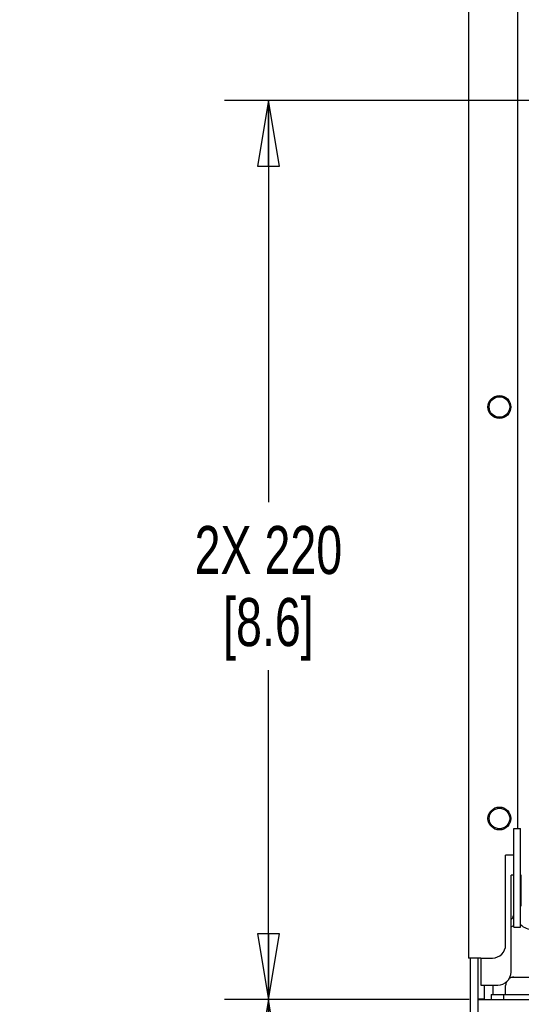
# Paper-space layout 'SUBMITTAL_E3H_2_2' of a CAD drawing. Header units: millimetres. Extents: x 0 to 841, y 0 to 594.
# Tile 3 of 58: x 274 to 311, y 87 to 159. Entities that reach past the tile are written whole.
import ezdxf

# ---------------------------------------------------------------- set-up
doc = ezdxf.new("R2010")
doc.units = ezdxf.units.MM
doc.header["$LTSCALE"] = 46.255
doc.layers.get('0').update_dxf_attribs({"linetype": 'CONTINUOUS'})
for name, color, linetype in [('002___PRT_ALL_AXES', 7, 'CONTINUOUS'), ('02___PRT_ALL_AXES', 7, 'CONTINUOUS'), ('ROUNDS', 7, 'CONTINUOUS')]:
    doc.layers.add(name, color=color, linetype=linetype)
doc.styles.get("Standard").update_dxf_attribs({"font": 'txt', "width": 0.725})
doc.dimstyles.new('DIMSTYLE_1', dxfattribs={"dimtxt": 3.5, "dimasz": 4.8, "dimexe": 3.2, "dimexo": 1.6, "dimgap": 1.75, "dimtad": 0, "dimtih": 1, "dimtoh": 1, "dimdec": 1, "dimzin": 0, "dimdsep": 46, "dimtxsty": 'STANDARD', "dimblk": 'CLOSED', "dimblk1": 'CLOSED', "dimblk2": 'CLOSED', "dimcen": 0.09, "dimadec": 0, "dimazin": 0, "dimtp": 0.4, "dimtm": 0.4, "dimtfac": 1, "dimtdec": 1, "dimtofl": 0, "dimtmove": 0, "dimatfit": 3, "dimldrblk": 'CLOSED', "dimfxl": 1, "dimtolj": 1, "dimtzin": 0, "dimarcsym": 0})

# ---------------------------------------------------------------- blocks, each defined once
blk = doc.blocks.new('_CLOSED')
at = {"color": 0, "linetype": 'BYBLOCK'}
for p, q in [((0, 0), (-1, 0.167)), ((-1, 0.167), (-1, -0.167)), ((-1, -0.167), (0, 0)), ((-1, 0), (0, 0))]:
    blk.add_line(p, q, dxfattribs=at)
blk = doc.blocks.new('*D38')
at = {"color": 2, "linetype": 'CONTINUOUS'}
for p, q in [((300.007, 153.016), (289.194, 153.016)), ((292.394, 153.016), (292.394, 123.744)), ((313.395, 153.016), (300.007, 153.016)), ((292.394, 87.472), (292.394, 111.494)), ((300.007, 87.472), (289.194, 87.472)), ((307.029, 87.472), (300.007, 87.472))]:
    blk.add_line(p, q, dxfattribs=at)
at = {"color": 2, "linetype": 'CONTINUOUS', "xscale": 4.8, "yscale": 4.8, "zscale": 4.8}
for p, rotation in [((292.394, 153.016), 90), ((292.394, 87.472), 270)]:
    blk.add_blockref('_CLOSED', p, dxfattribs=dict(at, rotation=rotation))
at = {"color": 2, "linetype": 'CONTINUOUS', "insert": (292.394, 121.994), "char_height": 3.5, "width": 15.225, "attachment_point": 2, "line_spacing_factor": 0.9}
blk.add_mtext('2X 220\\P[8.6]', dxfattribs=at)
blk = doc.blocks.new('*D98')
at = {"color": 2, "linetype": 'CONTINUOUS'}
for p, q in [((296.201, 87.472), (289.194, 87.472)), ((292.394, 87.472), (292.394, 66.972)), ((307.029, 87.472), (296.201, 87.472)), ((292.394, 39.472), (292.394, 54.722)), ((296.201, 39.472), (289.194, 39.472)), ((307.629, 39.472), (296.201, 39.472))]:
    blk.add_line(p, q, dxfattribs=at)
at = {"color": 2, "linetype": 'CONTINUOUS', "xscale": 4.8, "yscale": 4.8, "zscale": 4.8}
for p, rotation in [((292.394, 87.472), 90), ((292.394, 39.472), 270)]:
    blk.add_blockref('_CLOSED', p, dxfattribs=dict(at, rotation=rotation))
at = {"color": 2, "linetype": 'CONTINUOUS', "insert": (292.394, 65.222), "char_height": 3.5, "width": 12.6875, "attachment_point": 2, "line_spacing_factor": 0.9}
blk.add_mtext('160\\P[6.3]', dxfattribs=at)
blk = doc.blocks.new('*D104')
at = {"color": 2, "linetype": 'CONTINUOUS'}
for p, q in [((306.979, 194.287), (306.979, 199.237)), ((312.669, 194.287), (312.669, 199.237)), ((306.979, 196.037), (288.71, 196.037)), ((312.669, 196.037), (325.369, 196.037)), ((306.979, 166.922), (306.979, 194.287)), ((312.669, 152.228), (312.669, 194.287))]:
    blk.add_line(p, q, dxfattribs=at)
at = {"color": 2, "linetype": 'CONTINUOUS', "xscale": 4.8, "yscale": 4.8, "zscale": 4.8}
blk.add_blockref('_CLOSED', (306.979, 196.037), dxfattribs=at)
at = {"color": 2, "linetype": 'CONTINUOUS', "xscale": 4.8, "yscale": 4.8, "zscale": 4.8, "rotation": 180}
blk.add_blockref('_CLOSED', (312.669, 196.037), dxfattribs=at)
at = {"color": 2, "linetype": 'CONTINUOUS', "insert": (286.96, 197.787), "char_height": 3.5, "width": 12.6875, "attachment_point": 3, "line_spacing_factor": 0.9}
blk.add_mtext('19\\P[0.7]', dxfattribs=at)

psp = doc.layouts.new('SUBMITTAL_E3H_2_2')

# ---------------------------------------------------------------- linework, layer by layer
at = {"color": 7, "linetype": 'CONTINUOUS'}
for p, q in [((306.979, 165.322), (306.979, 90.502)), ((310.279, 99.952), (310.759, 99.952)), ((310.279, 92.752), (310.279, 99.952)), ((310.279, 98.002), (309.679, 98.002)), ((310.279, 96.547), (310.072, 96.547)), ((310.822, 96.547), (310.759, 96.547)), ((310.279, 92.752), (310.759, 92.752)), ((307.879, 90.502), (306.979, 90.502)), ((307.099, 90.502), (307.099, 72.052)), ((307.879, 90.502), (307.879, 88.522)), ((309.994, 89.107), (312.019, 89.107)), ((307.669, 87.532), (308.149, 87.532))]:
    psp.add_line(p, q, dxfattribs=at)
at = {"color": 3, "linetype": 'CONTINUOUS'}
for p, q in [((310.759, 92.752), (310.759, 99.952)), ((307.669, 73.012), (307.669, 90.502)), ((308.149, 87.532), (308.149, 88.492))]:
    psp.add_line(p, q, dxfattribs=at)
at = {"color": 7, "linetype": 'CONTINUOUS'}
for centre, radius in [((309.229, 130.672), 0.834), ((309.229, 130.672), 0.75), ((309.229, 100.672), 0.834), ((309.229, 100.672), 0.75)]:
    psp.add_circle(centre, radius, dxfattribs=at)
for centre, radius, start, end in [((309.799, 93.712), 0.48, 305.00961, 346.41827), ((310.279, 88.507), 0.6, 90, 128.99498), ((310.279, 88.507), 0.6, 153.75446, 180)]:
    psp.add_arc(centre, radius, start, end, dxfattribs=at)
at = {"color": 3, "linetype": 'CONTINUOUS'}
psp.add_arc((309.799, 93.712), 0.96, 286.65839, 300.44891, dxfattribs=at)
at = {"layer": '002___PRT_ALL_AXES', "color": 7, "linetype": 'CONTINUOUS'}
for start, end in [(130.74869, 134.58255), (225.41745, 316.3141)]:
    psp.add_arc((311.674, 93.877), 1.305, start, end, dxfattribs=at)
at = {"layer": '02___PRT_ALL_AXES', "color": 7, "linetype": 'CONTINUOUS'}
for p, q in [((308.779, 87.847), (308.779, 88.507)), ((309.679, 87.847), (309.679, 88.507)), ((308.629, 87.847), (312.769, 87.847)), ((308.629, 87.847), (308.629, 87.472)), ((309.529, 87.847), (309.529, 87.472))]:
    psp.add_line(p, q, dxfattribs=at)
at = {"layer": 'ROUNDS', "color": 7, "linetype": 'CONTINUOUS'}
for p, q in [((310.579, 99.952), (310.579, 164.362)), ((309.679, 91.462), (309.679, 98.002)), ((310.072, 89.482), (310.072, 96.547)), ((310.822, 94.282), (310.822, 96.547)), ((307.879, 90.502), (308.719, 90.502)), ((307.879, 88.522), (309.112, 88.522)), ((307.669, 87.472), (458.629, 87.472))]:
    psp.add_line(p, q, dxfattribs=at)
for centre in [(308.719, 91.462), (309.112, 89.482)]:
    psp.add_arc(centre, 0.96, 270, 360, dxfattribs=at)

# ---------------------------------------------------------------- dimensions: what is measured, and where the dimension line sits
at = {"color": 2, "linetype": 'CONTINUOUS'}
for base, p1, p2, angle, text, picture, middle in [((306.979, 196.037), (312.669, 150.628), (306.979, 165.322), 180, '19\\P[0.7]', '*D104', (280.617, 193.412)), ((292.394, 153.016), (308.629, 87.472), (314.995, 153.016), 90, '2X 220\\P[8.6]', '*D38', (292.394, 117.619)), ((292.394, 87.472), (309.229, 39.472), (308.629, 87.472), 90, '160\\P[6.3]', '*D98', (292.394, 60.847))]:
    dim = psp.add_linear_dim(base=base, p1=p1, p2=p2, angle=angle, text=text, dimstyle='DIMSTYLE_1', dxfattribs=at)
    dim.commit()
    dim.dimension.update_dxf_attribs({"geometry": picture, "text_midpoint": middle, "dimtype": 160})

doc.saveas('drawing.dxf')
